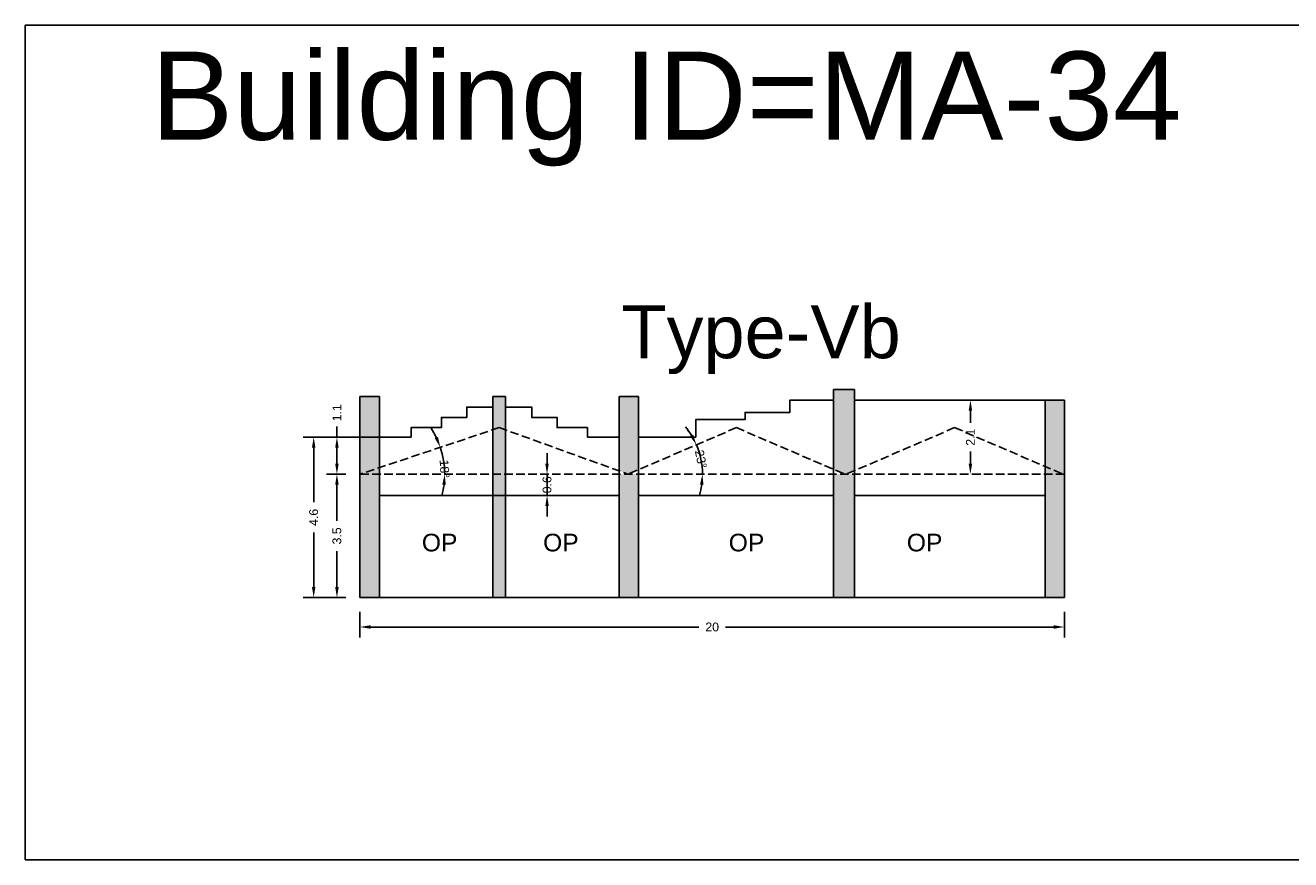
# Model space of a CAD drawing. Header units: metres. Extents: x 3416649 to 3417100, y -6712966 to -6712690.
# Tile 27 of 72: x 3416784 to 3416820, y -6712805 to -6712782. Entities that reach past the tile are written whole.
import ezdxf

# ---------------------------------------------------------------- set-up
doc = ezdxf.new("R2010")
doc.units = ezdxf.units.M
doc.linetypes.add('ACAD_ISO02W100', pattern=[15, 12, -3])
doc.layers.add('Dotted', color=7, linetype='ACAD_ISO02W100', plot=False)
doc.styles.get("Standard").update_dxf_attribs({"font": 'arial.ttf'})
doc.dimstyles.new('ISO-25', dxfattribs={"dimtxt": 0.25, "dimasz": 0.3, "dimexe": 0.3, "dimexo": 0.4, "dimgap": 0.2, "dimtad": 0, "dimdec": 1, "dimdsep": 46, "dimtxsty": 'Standard', "dimcen": 2.5, "dimadec": 0, "dimazin": 0, "dimtfac": 1, "dimtdec": 1, "dimtmove": 0, "dimatfit": 3, "dimfxl": 1, "dimarcsym": 0})

# ---------------------------------------------------------------- blocks, each defined once
blk = doc.blocks.new('*D268')
at = {"color": 0, "lineweight": -2, "transparency": 16777216}
for p, q in [((3416793.652, -6712798.423), (3416793.652, -6712799.156)), ((3416813.622, -6712798.423), (3416813.622, -6712799.156)), ((3416793.952, -6712798.856), (3416803.257, -6712798.856)), ((3416813.322, -6712798.856), (3416804.018, -6712798.856))]:
    blk.add_line(p, q, dxfattribs=at)
at = {"color": 0, "transparency": 16777216}
for points in [[(3416793.952, -6712798.806), (3416793.952, -6712798.906), (3416793.652, -6712798.856)], [(3416813.322, -6712798.806), (3416813.322, -6712798.906), (3416813.622, -6712798.856)]]:
    blk.add_solid(points, dxfattribs=at)
at = {"layer": 'Defpoints', "color": 0, "transparency": 16777216}
for p in [(3416793.652, -6712798.023), (3416813.622, -6712798.023), (3416813.622, -6712798.856)]:
    blk.add_point(p, dxfattribs=at)
at = {"color": 0, "transparency": 16777216, "insert": (3416803.637, -6712798.856), "char_height": 0.25, "attachment_point": 5}
blk.add_mtext('20', dxfattribs=at)
blk = doc.blocks.new('*D269')
at = {"color": 0, "lineweight": -2, "transparency": 16777216}
for p, q in [((3416793.252, -6712794.523), (3416792.7, -6712794.523)), ((3416793, -6712794.823), (3416793, -6712795.845)), ((3416793, -6712797.723), (3416793, -6712796.702)), ((3416793.252, -6712798.023), (3416792.7, -6712798.023))]:
    blk.add_line(p, q, dxfattribs=at)
at = {"color": 0, "transparency": 16777216}
for points in [[(3416792.95, -6712794.823), (3416793.05, -6712794.823), (3416793, -6712794.523)], [(3416792.95, -6712797.723), (3416793.05, -6712797.723), (3416793, -6712798.023)]]:
    blk.add_solid(points, dxfattribs=at)
at = {"layer": 'Defpoints', "color": 0, "transparency": 16777216}
for p in [(3416793, -6712794.523), (3416793.652, -6712794.523), (3416793.652, -6712798.023)]:
    blk.add_point(p, dxfattribs=at)
at = {"color": 0, "transparency": 16777216, "insert": (3416793, -6712796.273), "char_height": 0.25, "attachment_point": 5, "rotation": 90}
blk.add_mtext('3.5', dxfattribs=at)
blk = doc.blocks.new('*D270')
at = {"color": 0, "lineweight": -2, "transparency": 16777216}
for start, end in [(25.6384, 32.7984), (0, 18.4785), (345.68, 352.84)]:
    blk.add_arc((3416793.652, -6712794.523), 2.402, start, end, dxfattribs=at)
at = {"color": 0, "transparency": 16777216}
for points in [[(3416795.864, -6712793.465), (3416795.772, -6712793.503), (3416795.931, -6712793.762)], [(3416795.986, -6712794.82), (3416796.086, -6712794.826), (3416796.055, -6712794.523)]]:
    blk.add_solid(points, dxfattribs=at)
at = {"layer": 'Defpoints', "color": 0, "transparency": 16777216}
for p in [(3416797.602, -6712793.203), (3416795.999, -6712794.011), (3416793.652, -6712794.523), (3416793.652, -6712794.523), (3416813.622, -6712794.523)]:
    blk.add_point(p, dxfattribs=at)
at = {"color": 0, "transparency": 16777216, "insert": (3416796.05, -6712794.372), "char_height": 0.25, "attachment_point": 5, "rotation": 273.6105}
blk.add_mtext('18°', dxfattribs=at)
blk = doc.blocks.new('*D271')
at = {"color": 0, "lineweight": -2, "transparency": 16777216}
for start, end in [(31.42, 39.5822), (0, 23.2578), (343.6756, 351.8378)]:
    blk.add_arc((3416801.254, -6712794.523), 2.108, start, end, dxfattribs=at)
at = {"color": 0, "transparency": 16777216}
for points in [[(3416803.097, -6712793.402), (3416803.008, -6712793.448), (3416803.19, -6712793.691)], [(3416803.29, -6712794.819), (3416803.39, -6712794.826), (3416803.361, -6712794.523)]]:
    blk.add_solid(points, dxfattribs=at)
at = {"layer": 'Defpoints', "color": 0, "transparency": 16777216}
for p in [(3416804.325, -6712793.203), (3416803.342, -6712794.239), (3416793.652, -6712794.523), (3416801.254, -6712794.523), (3416813.622, -6712794.523)]:
    blk.add_point(p, dxfattribs=at)
at = {"color": 0, "transparency": 16777216, "insert": (3416803.318, -6712794.099), "char_height": 0.25, "attachment_point": 5, "rotation": 281.6289}
blk.add_mtext('23°', dxfattribs=at)
blk = doc.blocks.new('*D272')
at = {"color": 0, "lineweight": -2, "transparency": 16777216}
for p, q in [((3416793, -6712793.473), (3416793, -6712793.173)), ((3416794.252, -6712793.473), (3416792.7, -6712793.473)), ((3416793, -6712794.223), (3416793, -6712793.773)), ((3416793.252, -6712794.523), (3416792.7, -6712794.523))]:
    blk.add_line(p, q, dxfattribs=at)
at = {"color": 0, "transparency": 16777216}
for points in [[(3416792.95, -6712793.773), (3416793.05, -6712793.773), (3416793, -6712793.473)], [(3416792.95, -6712794.223), (3416793.05, -6712794.223), (3416793, -6712794.523)]]:
    blk.add_solid(points, dxfattribs=at)
at = {"layer": 'Defpoints', "color": 0, "transparency": 16777216}
for p in [(3416793, -6712793.473), (3416794.652, -6712793.473), (3416793.652, -6712794.523)]:
    blk.add_point(p, dxfattribs=at)
at = {"color": 0, "transparency": 16777216, "insert": (3416793, -6712792.782), "char_height": 0.25, "attachment_point": 5, "rotation": 90}
blk.add_mtext('1.1', dxfattribs=at)
blk = doc.blocks.new('*D273')
at = {"color": 0, "lineweight": -2, "transparency": 16777216}
for p, q in [((3416811.047, -6712792.423), (3416811.257, -6712792.423)), ((3416810.957, -6712792.723), (3416810.957, -6712793.068)), ((3416810.957, -6712794.223), (3416810.957, -6712793.879)), ((3416811.111, -6712794.523), (3416811.257, -6712794.523))]:
    blk.add_line(p, q, dxfattribs=at)
at = {"color": 0, "transparency": 16777216}
for points in [[(3416810.907, -6712792.723), (3416811.007, -6712792.723), (3416810.957, -6712792.423)], [(3416810.907, -6712794.223), (3416811.007, -6712794.223), (3416810.957, -6712794.523)]]:
    blk.add_solid(points, dxfattribs=at)
at = {"layer": 'Defpoints', "color": 0, "transparency": 16777216}
for p in [(3416810.647, -6712792.423), (3416810.957, -6712792.423), (3416810.711, -6712794.523)]:
    blk.add_point(p, dxfattribs=at)
at = {"color": 0, "transparency": 16777216, "insert": (3416810.957, -6712793.473), "char_height": 0.25, "attachment_point": 5, "rotation": 90}
blk.add_mtext('2.1', dxfattribs=at)
blk = doc.blocks.new('*D274')
at = {"color": 0, "lineweight": -2, "transparency": 16777216}
for p, q in [((3416794.252, -6712793.473), (3416792.041, -6712793.473)), ((3416792.341, -6712793.773), (3416792.341, -6712795.316)), ((3416792.341, -6712797.723), (3416792.341, -6712796.181)), ((3416793.252, -6712798.023), (3416792.041, -6712798.023))]:
    blk.add_line(p, q, dxfattribs=at)
at = {"color": 0, "transparency": 16777216}
for points in [[(3416792.291, -6712793.773), (3416792.391, -6712793.773), (3416792.341, -6712793.473)], [(3416792.291, -6712797.723), (3416792.391, -6712797.723), (3416792.341, -6712798.023)]]:
    blk.add_solid(points, dxfattribs=at)
at = {"layer": 'Defpoints', "color": 0, "transparency": 16777216}
for p in [(3416792.341, -6712793.473), (3416794.652, -6712793.473), (3416793.652, -6712798.023)]:
    blk.add_point(p, dxfattribs=at)
at = {"color": 0, "transparency": 16777216, "insert": (3416792.341, -6712795.748), "char_height": 0.25, "attachment_point": 5, "rotation": 90}
blk.add_mtext('4.6', dxfattribs=at)
blk = doc.blocks.new('*D275')
at = {"color": 0, "lineweight": -2, "transparency": 16777216}
for p, q in [((3416798.956, -6712794.223), (3416798.956, -6712793.923)), ((3416798.956, -6712794.523), (3416798.956, -6712795.123)), ((3416799.258, -6712794.523), (3416799.256, -6712794.523)), ((3416798.956, -6712795.423), (3416798.956, -6712795.723)), ((3416799.258, -6712795.123), (3416799.256, -6712795.123))]:
    blk.add_line(p, q, dxfattribs=at)
at = {"color": 0, "transparency": 16777216}
for points in [[(3416798.906, -6712794.223), (3416799.006, -6712794.223), (3416798.956, -6712794.523)], [(3416798.906, -6712795.423), (3416799.006, -6712795.423), (3416798.956, -6712795.123)]]:
    blk.add_solid(points, dxfattribs=at)
at = {"layer": 'Defpoints', "color": 0, "transparency": 16777216}
for p in [(3416798.858, -6712794.523), (3416798.858, -6712795.123), (3416798.956, -6712795.123)]:
    blk.add_point(p, dxfattribs=at)
at = {"color": 0, "transparency": 16777216, "insert": (3416798.956, -6712794.823), "char_height": 0.25, "attachment_point": 5, "rotation": 90}
blk.add_mtext('0.6', dxfattribs=at)

msp = doc.modelspace()

# ---------------------------------------------------------------- hatches: boundary and pattern name
h = msp.add_hatch(color=256)
h.dxf.hatch_style = 1
h.paths.add_polyline_path([(3416813.622, -6712794.523), (3416813.072, -6712794.523), (3416813.072, -6712798.023), (3416813.622, -6712798.023)])
h.paths.add_polyline_path([(3416813.072, -6712794.305), (3416813.072, -6712794.523), (3416813.58, -6712794.523)], flags=17)
h.paths.add_polyline_path([(3416813.622, -6712792.423), (3416813.072, -6712792.423), (3416813.072, -6712794.305), (3416813.58, -6712794.523), (3416813.622, -6712794.523)])
h.paths.add_polyline_path([(3416807.672, -6712792.123), (3416807.072, -6712792.123), (3416807.072, -6712794.384), (3416807.396, -6712794.523), (3416807.438, -6712794.523), (3416807.672, -6712794.423)])
h.paths.add_polyline_path([(3416807.672, -6712794.523), (3416807.072, -6712794.523), (3416807.072, -6712798.023), (3416807.672, -6712798.023)])
h.paths.add_polyline_path([(3416801.552, -6712792.323), (3416801.002, -6712792.323), (3416801.002, -6712794.433), (3416801.254, -6712794.523), (3416801.552, -6712794.395)])
h.paths.add_polyline_path([(3416801.552, -6712794.523), (3416801.002, -6712794.523), (3416801.002, -6712798.023), (3416801.552, -6712798.023)])
h.paths.add_polyline_path([(3416797.782, -6712793.269), (3416797.602, -6712793.203), (3416797.422, -6712793.264), (3416797.422, -6712794.523), (3416797.782, -6712794.523)])
h.paths.add_polyline_path([(3416797.782, -6712792.323), (3416797.422, -6712792.323), (3416797.422, -6712793.264), (3416797.602, -6712793.203), (3416797.782, -6712793.269)])
h.paths.add_polyline_path([(3416797.782, -6712795.123), (3416797.422, -6712795.123), (3416797.422, -6712798.023), (3416797.782, -6712798.023)])
h.paths.add_polyline_path([(3416797.782, -6712794.523), (3416797.422, -6712794.523), (3416797.422, -6712795.123), (3416797.782, -6712795.123)])
h.paths.add_polyline_path([(3416794.202, -6712792.323), (3416793.652, -6712792.323), (3416793.652, -6712794.523), (3416794.202, -6712794.34)])
h.paths.add_polyline_path([(3416794.202, -6712794.523), (3416793.652, -6712794.523), (3416793.652, -6712798.023), (3416794.202, -6712798.023)])
h.paths.add_polyline_path([(3416794.202, -6712794.34), (3416793.652, -6712794.523), (3416794.202, -6712794.523)], flags=17)

# ---------------------------------------------------------------- linework, layer by layer
for points in [[(3416784.166, -6712781.797), (3416822.072, -6712781.797), (3416822.072, -6712805.453), (3416784.166, -6712805.453)], [(3416797.422, -6712795.123), (3416794.202, -6712795.123), (3416794.202, -6712798.023), (3416797.422, -6712798.023)], [(3416797.782, -6712795.123), (3416801.002, -6712795.123), (3416801.002, -6712798.023), (3416797.782, -6712798.023)], [(3416801.552, -6712795.123), (3416807.072, -6712795.123), (3416807.072, -6712798.023), (3416801.552, -6712798.023)]]:
    msp.add_lwpolyline(points, close=True)
for points in [[(3416807.072, -6712792.123), (3416807.072, -6712798.023)], [(3416807.672, -6712792.123), (3416807.072, -6712792.123)], [(3416807.672, -6712792.123), (3416807.672, -6712798.023)], [(3416793.652, -6712798.023), (3416793.652, -6712792.323)], [(3416794.202, -6712792.323), (3416793.652, -6712792.323)], [(3416794.202, -6712798.023), (3416794.202, -6712792.323)], [(3416797.782, -6712792.323), (3416797.422, -6712792.323)], [(3416797.422, -6712792.323), (3416797.422, -6712798.023)], [(3416797.782, -6712792.323), (3416797.782, -6712798.023)], [(3416801.002, -6712798.023), (3416801.002, -6712792.323)], [(3416801.002, -6712792.323), (3416801.552, -6712792.323)], [(3416801.552, -6712798.023), (3416801.552, -6712792.323)], [(3416807.072, -6712792.423), (3416805.842, -6712792.423), (3416805.842, -6712792.773), (3416804.572, -6712792.773), (3416804.572, -6712792.973), (3416803.172, -6712792.973), (3416803.172, -6712793.473)], [(3416813.622, -6712792.423), (3416807.672, -6712792.423)], [(3416813.072, -6712792.423), (3416813.072, -6712798.023)], [(3416813.622, -6712792.423), (3416813.622, -6712798.023)], [(3416797.422, -6712792.623), (3416796.682, -6712792.623), (3416796.682, -6712792.913), (3416795.962, -6712792.913), (3416795.962, -6712793.203), (3416795.102, -6712793.203), (3416795.102, -6712793.473), (3416794.202, -6712793.473)], [(3416797.782, -6712792.623), (3416798.522, -6712792.623), (3416798.522, -6712792.913), (3416799.242, -6712792.913), (3416799.242, -6712793.203), (3416800.102, -6712793.203), (3416800.102, -6712793.473), (3416801.002, -6712793.473)], [(3416801.552, -6712793.473), (3416803.172, -6712793.473)], [(3416801.002, -6712795.123), (3416794.202, -6712795.123)], [(3416807.072, -6712795.123), (3416801.552, -6712795.123)], [(3416813.072, -6712795.123), (3416807.672, -6712795.123)], [(3416813.622, -6712798.023), (3416793.652, -6712798.023)]]:
    msp.add_lwpolyline(points)
at = {"layer": 'Dotted', "ltscale": 0.02}
for points in [[(3416797.602, -6712793.203), (3416793.652, -6712794.523)], [(3416797.602, -6712793.203), (3416801.254, -6712794.523)], [(3416804.325, -6712793.203), (3416801.254, -6712794.523)], [(3416804.325, -6712793.203), (3416807.396, -6712794.523)], [(3416810.509, -6712793.203), (3416807.438, -6712794.523)], [(3416810.509, -6712793.203), (3416813.58, -6712794.523)], [(3416813.622, -6712794.523), (3416793.652, -6712794.523)]]:
    msp.add_lwpolyline(points, dxfattribs=at)

# ---------------------------------------------------------------- texts
at = {"attachment_point": 1}
for s, width, heights, insert, char_height in [('Building ID=MA-34', 67.86454, [0.517], (3416787.729, -6712782.541), 2.5), ('Type-Vb ', 9.99112, [0.517], (3416801.064, -6712789.735), 1.5), ('OP', 1.17554, [0], (3416795.407, -6712796.212), 0.5), ('OP', 1.17554, [0], (3416798.844, -6712796.212), 0.5), ('OP', 1.17554, [0], (3416804.106, -6712796.212), 0.5), ('OP', 1.17554, [0], (3416809.154, -6712796.212), 0.5)]:
    msp.add_mtext_dynamic_manual_height_columns(s, width=width, gutter_width=12.5, heights=heights, dxfattribs=dict(at, insert=insert, char_height=char_height))

# ---------------------------------------------------------------- dimensions: what is measured, and where the dimension line sits
for base, p1, p2, picture, middle in [((3416792.9995211, -6712793.473449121), (3416793.652319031, -6712794.523449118), (3416794.652319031, -6712793.473449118), '*D272', (3416792.999521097, -6712792.781771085)), ((3416810.957, -6712792.423), (3416810.711, -6712794.523), (3416810.647, -6712792.423), '*D273', (3416810.957, -6712793.473)), ((3416792.340855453, -6712793.473449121), (3416793.652319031, -6712798.023449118), (3416794.652319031, -6712793.473449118), '*D274', (3416792.34085545, -6712795.748449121)), ((3416793, -6712794.523), (3416793.652, -6712798.023), (3416793.652, -6712794.523), '*D269', (3416793, -6712796.273))]:
    dim = msp.add_linear_dim(base=base, p1=p1, p2=p2, angle=90, dimstyle='ISO-25')
    dim.commit()
    dim.dimension.update_dxf_attribs({"geometry": picture, "text_midpoint": middle})
for base, line2, picture, middle in [((3416803.342, -6712794.239), ((3416804.325, -6712793.203), (3416801.254, -6712794.523)), '*D271', (3416803.318, -6712794.099)), ((3416795.999, -6712794.011), ((3416797.602, -6712793.203), (3416793.652, -6712794.523)), '*D270', (3416796.05, -6712794.372))]:
    dim = msp.add_angular_dim_2l(base=base, line1=((3416813.622, -6712794.523), (3416793.652, -6712794.523)), line2=line2, dimstyle='ISO-25')
    dim.commit()
    dim.dimension.update_dxf_attribs({"geometry": picture, "text_midpoint": middle, "dimtype": 162})
dim = msp.add_linear_dim(base=(3416798.956, -6712795.123), p1=(3416798.858, -6712794.523), p2=(3416798.858, -6712795.123), angle=90, dimstyle='ISO-25')
dim.commit()
dim.dimension.update_dxf_attribs({"geometry": '*D275', "text_midpoint": (3416798.956, -6712794.823), "dimtype": 160})
dim = msp.add_linear_dim(base=(3416813.622, -6712798.856), p1=(3416793.652, -6712798.023), p2=(3416813.622, -6712798.023), dimstyle='ISO-25')
dim.commit()
dim.dimension.update_dxf_attribs({"geometry": '*D268', "text_midpoint": (3416803.637, -6712798.856)})

doc.saveas('drawing.dxf')
